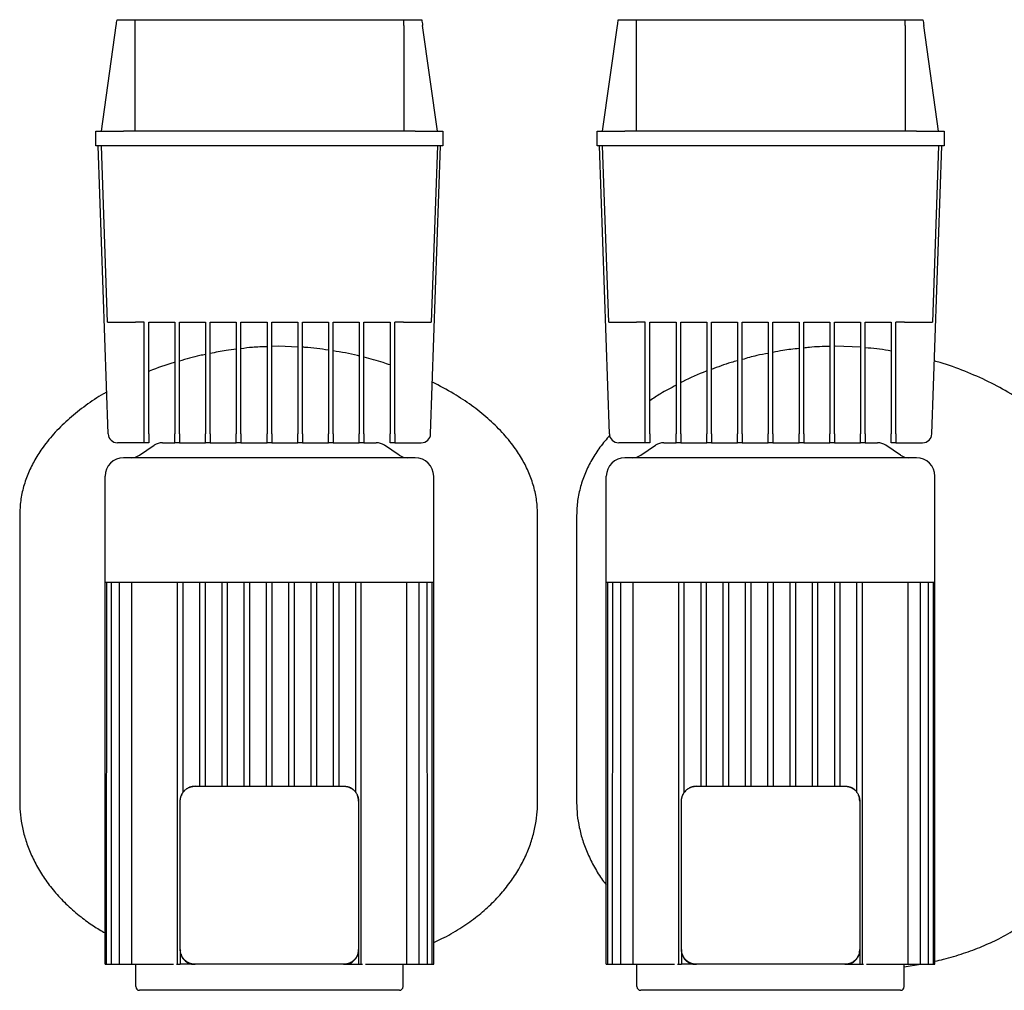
# Model space of a CAD drawing. Header units: millimetres. Extents: x 14 to 1912, y 13 to 965.
# Tile 3 of 6: x 14 to 544, y 442 to 965. Entities that reach past the tile are written whole.
import ezdxf

# ---------------------------------------------------------------- set-up
doc = ezdxf.new("R2010")
doc.units = ezdxf.units.MM

msp = doc.modelspace()

# ---------------------------------------------------------------- linework, layer by layer
at = {"color": 7, "linetype": 'Continuous', "lineweight": 25}
for p, q in [((57.55, 904.59), (65.55, 961.51)), ((65.98, 964.59), (75.54, 964.59)), ((75.54, 964.59), (220.56, 964.59)), ((75.55, 961.51), (75.55, 904.59)), ((220.55, 961.51), (220.55, 904.59)), ((220.56, 964.59), (230.12, 964.59)), ((238.55, 904.59), (230.55, 961.51)), ((327.55, 904.59), (335.55, 961.51)), ((335.98, 964.59), (345.54, 964.59)), ((345.54, 964.59), (490.56, 964.59)), ((345.55, 961.51), (345.55, 904.59)), ((490.55, 961.51), (490.55, 904.59)), ((490.56, 964.59), (500.12, 964.59)), ((508.55, 904.59), (500.55, 961.51)), ((54.55, 896.59), (54.55, 904.59)), ((54.55, 904.59), (69.55, 904.59)), ((226.55, 904.59), (69.55, 904.59)), ((226.55, 904.59), (241.55, 904.59)), ((241.55, 904.59), (241.55, 896.59)), ((324.55, 896.59), (324.55, 904.59)), ((324.55, 904.59), (339.55, 904.59)), ((496.55, 904.59), (339.55, 904.59)), ((496.55, 904.59), (511.55, 904.59)), ((511.55, 904.59), (511.55, 896.59)), ((69.55, 896.59), (54.55, 896.59)), ((61.22, 741.41), (55.8, 896.59)), ((60.87, 801.59), (57.55, 896.59)), ((226.55, 896.59), (69.55, 896.59)), ((241.55, 896.59), (226.55, 896.59)), ((234.88, 741.41), (240.3, 896.59)), ((238.55, 896.59), (235.23, 801.59)), ((339.55, 896.59), (324.55, 896.59)), ((331.22, 741.41), (325.8, 896.59)), ((330.87, 801.59), (327.55, 896.59)), ((496.55, 896.59), (339.55, 896.59)), ((511.55, 896.59), (496.55, 896.59)), ((504.88, 741.41), (510.3, 896.59)), ((508.55, 896.59), (505.23, 801.59)), ((80.55, 801.59), (75.86, 801.59)), ((80.55, 741.41), (80.55, 801.59)), ((83.05, 801.59), (97.11, 801.59)), ((83.05, 741.41), (83.05, 801.59)), ((97.11, 801.59), (97.11, 741.41)), ((99.61, 801.59), (113.67, 801.59)), ((99.61, 741.41), (99.61, 801.59)), ((113.67, 801.59), (113.67, 741.41)), ((116.17, 801.59), (130.24, 801.59)), ((116.17, 741.41), (116.17, 801.59)), ((130.24, 801.59), (130.24, 741.41)), ((132.74, 801.59), (146.8, 801.59)), ((132.74, 741.41), (132.74, 801.59)), ((146.8, 801.59), (146.8, 741.41)), ((149.3, 801.59), (163.36, 801.59)), ((149.3, 741.41), (149.3, 801.59)), ((163.36, 801.59), (163.36, 741.41)), ((165.86, 801.59), (179.92, 801.59)), ((165.86, 741.41), (165.86, 801.59)), ((179.92, 801.59), (179.92, 741.41)), ((182.42, 801.59), (196.49, 801.59)), ((182.42, 741.41), (182.42, 801.59)), ((196.49, 801.59), (196.49, 741.41)), ((198.99, 801.59), (213.05, 801.59)), ((198.99, 741.41), (198.99, 801.59)), ((213.05, 801.59), (213.05, 741.41)), ((220.24, 801.59), (215.55, 801.59)), ((215.55, 741.41), (215.55, 801.59)), ((350.55, 801.59), (345.86, 801.59)), ((350.55, 741.41), (350.55, 801.59)), ((353.05, 801.59), (367.11, 801.59)), ((353.05, 741.41), (353.05, 801.59)), ((367.11, 801.59), (367.11, 741.41)), ((369.61, 801.59), (383.67, 801.59)), ((369.61, 741.41), (369.61, 801.59)), ((383.67, 801.59), (383.67, 741.41)), ((386.17, 801.59), (400.24, 801.59)), ((386.17, 741.41), (386.17, 801.59)), ((400.24, 801.59), (400.24, 741.41)), ((402.74, 801.59), (416.8, 801.59)), ((402.74, 741.41), (402.74, 801.59)), ((416.8, 801.59), (416.8, 741.41)), ((419.3, 801.59), (433.36, 801.59)), ((419.3, 741.41), (419.3, 801.59)), ((433.36, 801.59), (433.36, 741.41)), ((435.86, 801.59), (449.92, 801.59)), ((435.86, 741.41), (435.86, 801.59)), ((449.92, 801.59), (449.92, 741.41)), ((452.42, 801.59), (466.49, 801.59)), ((452.42, 741.41), (452.42, 801.59)), ((466.49, 801.59), (466.49, 741.41)), ((468.99, 801.59), (483.05, 801.59)), ((468.99, 741.41), (468.99, 801.59)), ((483.05, 801.59), (483.05, 741.41)), ((490.24, 801.59), (485.55, 801.59)), ((485.55, 741.41), (485.55, 801.59)), ((153.05, 788.59), (149.3, 788.44)), ((163.36, 788.17), (153.05, 788.59)), ((453.05, 788.59), (452.42, 788.56)), ((466.49, 788.05), (453.05, 788.59)), ((80.55, 736.59), (80.55, 741.41)), ((83.05, 741.41), (83.05, 736.59)), ((97.11, 736.59), (97.11, 741.41)), ((99.61, 741.41), (99.61, 736.59)), ((113.67, 736.59), (113.67, 741.41)), ((116.17, 741.41), (116.17, 736.59)), ((130.24, 736.59), (130.24, 741.41)), ((132.74, 741.41), (132.74, 736.59)), ((146.8, 736.59), (146.8, 741.41)), ((149.3, 741.41), (149.3, 736.59)), ((163.36, 736.59), (163.36, 741.41)), ((165.86, 741.41), (165.86, 736.59)), ((179.92, 736.59), (179.92, 741.41)), ((182.42, 741.41), (182.42, 736.59)), ((196.49, 736.59), (196.49, 741.41)), ((198.99, 741.41), (198.99, 736.59)), ((213.05, 736.59), (213.05, 741.41)), ((215.55, 741.41), (215.55, 736.59)), ((350.55, 736.59), (350.55, 741.41)), ((353.05, 741.41), (353.05, 736.59)), ((367.11, 736.59), (367.11, 741.41)), ((369.61, 741.41), (369.61, 736.59)), ((383.67, 736.59), (383.67, 741.41)), ((386.17, 741.41), (386.17, 736.59)), ((400.24, 736.59), (400.24, 741.41)), ((402.74, 741.41), (402.74, 736.59)), ((416.8, 736.59), (416.8, 741.41)), ((419.3, 741.41), (419.3, 736.59)), ((433.36, 736.59), (433.36, 741.41)), ((435.86, 741.41), (435.86, 736.59)), ((449.92, 736.59), (449.92, 741.41)), ((452.42, 741.41), (452.42, 736.59)), ((466.49, 736.59), (466.49, 741.41)), ((468.99, 741.41), (468.99, 736.59)), ((483.05, 736.59), (483.05, 741.41)), ((485.55, 741.41), (485.55, 736.59)), ((80.55, 736.59), (66.21, 736.59)), ((78.07, 729.93), (86.03, 735.25)), ((83.05, 736.59), (80.55, 736.59)), ((90.47, 736.59), (97.11, 736.59)), ((99.61, 736.59), (97.11, 736.59)), ((99.61, 736.59), (113.67, 736.59)), ((116.17, 736.59), (113.67, 736.59)), ((116.17, 736.59), (130.24, 736.59)), ((132.74, 736.59), (130.24, 736.59)), ((132.74, 736.59), (146.8, 736.59)), ((149.3, 736.59), (146.8, 736.59)), ((149.3, 736.59), (163.36, 736.59)), ((165.86, 736.59), (163.36, 736.59)), ((165.86, 736.59), (179.92, 736.59)), ((182.42, 736.59), (179.92, 736.59)), ((182.42, 736.59), (196.49, 736.59)), ((198.99, 736.59), (196.49, 736.59)), ((198.99, 736.59), (205.63, 736.59)), ((218.03, 729.93), (210.07, 735.25)), ((215.55, 736.59), (213.05, 736.59)), ((215.55, 736.59), (229.89, 736.59)), ((350.55, 736.59), (336.21, 736.59)), ((348.07, 729.93), (356.03, 735.25)), ((353.05, 736.59), (350.55, 736.59)), ((360.47, 736.59), (367.11, 736.59)), ((369.61, 736.59), (367.11, 736.59)), ((369.61, 736.59), (383.67, 736.59)), ((386.17, 736.59), (383.67, 736.59)), ((386.17, 736.59), (400.24, 736.59)), ((402.74, 736.59), (400.24, 736.59)), ((402.74, 736.59), (416.8, 736.59)), ((419.3, 736.59), (416.8, 736.59)), ((419.3, 736.59), (433.36, 736.59)), ((435.86, 736.59), (433.36, 736.59)), ((435.86, 736.59), (449.92, 736.59)), ((452.42, 736.59), (449.92, 736.59)), ((452.42, 736.59), (466.49, 736.59)), ((468.99, 736.59), (466.49, 736.59)), ((468.99, 736.59), (475.63, 736.59)), ((488.03, 729.93), (480.07, 735.25)), ((485.55, 736.59), (483.05, 736.59)), ((485.55, 736.59), (499.89, 736.59)), ((226.55, 728.59), (69.55, 728.59)), ((496.55, 728.59), (339.55, 728.59)), ((59.55, 661.59), (59.55, 718.59)), ((236.55, 661.59), (236.55, 718.59)), ((329.55, 661.59), (329.55, 718.59)), ((506.55, 661.59), (506.55, 718.59)), ((13.55, 697.59), (13.55, 542.59)), ((292.55, 542.59), (292.55, 697.59)), ((313.55, 697.59), (313.55, 542.59)), ((59.55, 661.59), (60.4, 661.59)), ((59.55, 455.59), (59.55, 661.59)), ((60.38, 455.59), (60.4, 661.59)), ((60.4, 661.59), (62.98, 661.59)), ((62.93, 455.59), (62.98, 661.59)), ((62.98, 661.59), (67.48, 661.59)), ((67.35, 455.59), (67.35, 661.59)), ((67.48, 661.59), (74.24, 661.59)), ((73.99, 455.59), (73.99, 661.59)), ((74.24, 661.59), (99.22, 661.59)), ((98.55, 455.59), (98.55, 661.59)), ((99.22, 661.59), (111.43, 661.59)), ((101.55, 548.25), (101.55, 661.59)), ((110.55, 551.59), (110.55, 661.59)), ((111.43, 661.59), (123.64, 661.59)), ((113.55, 551.59), (113.55, 661.59)), ((122.55, 551.59), (122.55, 661.59)), ((123.64, 661.59), (135.84, 661.59)), ((125.55, 551.59), (125.55, 661.59)), ((134.55, 551.59), (134.55, 661.59)), ((135.84, 661.59), (148.05, 661.59)), ((137.55, 551.59), (137.55, 661.59)), ((146.55, 551.59), (146.55, 661.59)), ((148.05, 661.59), (160.26, 661.59)), ((149.55, 551.59), (149.55, 661.59)), ((158.55, 551.59), (158.55, 661.59)), ((160.26, 661.59), (172.46, 661.59)), ((161.55, 551.59), (161.55, 661.59)), ((170.55, 551.59), (170.55, 661.59)), ((172.46, 661.59), (184.67, 661.59)), ((173.55, 551.59), (173.55, 661.59)), ((182.55, 551.59), (182.55, 661.59)), ((184.67, 661.59), (196.88, 661.59)), ((185.55, 551.59), (185.55, 661.59)), ((194.55, 548.25), (194.55, 661.59)), ((196.88, 661.59), (221.86, 661.59)), ((197.55, 455.59), (197.55, 661.59)), ((221.86, 661.59), (228.62, 661.59)), ((222.11, 455.59), (222.11, 661.59)), ((228.62, 661.59), (233.12, 661.59)), ((228.75, 455.59), (228.75, 661.59)), ((233.17, 455.59), (233.12, 661.59)), ((233.12, 661.59), (235.7, 661.59)), ((235.72, 455.59), (235.7, 661.59)), ((235.7, 661.59), (236.55, 661.59)), ((236.55, 455.59), (236.55, 661.59)), ((329.55, 661.59), (330.4, 661.59)), ((329.55, 455.59), (329.55, 661.59)), ((330.38, 455.59), (330.4, 661.59)), ((330.4, 661.59), (332.98, 661.59)), ((332.93, 455.59), (332.98, 661.59)), ((332.98, 661.59), (337.48, 661.59)), ((337.35, 455.59), (337.35, 661.59)), ((337.48, 661.59), (344.24, 661.59)), ((343.99, 455.59), (343.99, 661.59)), ((344.24, 661.59), (369.22, 661.59)), ((368.55, 455.59), (368.55, 661.59)), ((369.22, 661.59), (381.43, 661.59)), ((371.55, 548.25), (371.55, 661.59)), ((380.55, 551.59), (380.55, 661.59)), ((381.43, 661.59), (393.64, 661.59)), ((383.55, 551.59), (383.55, 661.59)), ((392.55, 551.59), (392.55, 661.59)), ((393.64, 661.59), (405.84, 661.59)), ((395.55, 551.59), (395.55, 661.59)), ((404.55, 551.59), (404.55, 661.59)), ((405.84, 661.59), (418.05, 661.59)), ((407.55, 551.59), (407.55, 661.59)), ((416.55, 551.59), (416.55, 661.59)), ((418.05, 661.59), (430.26, 661.59)), ((419.55, 551.59), (419.55, 661.59)), ((428.55, 551.59), (428.55, 661.59)), ((430.26, 661.59), (442.46, 661.59)), ((431.55, 551.59), (431.55, 661.59)), ((440.55, 551.59), (440.55, 661.59)), ((442.46, 661.59), (454.67, 661.59)), ((443.55, 551.59), (443.55, 661.59)), ((452.55, 551.59), (452.55, 661.59)), ((454.67, 661.59), (466.88, 661.59)), ((455.55, 551.59), (455.55, 661.59)), ((464.55, 548.25), (464.55, 661.59)), ((466.88, 661.59), (491.86, 661.59)), ((467.55, 455.59), (467.55, 661.59)), ((491.86, 661.59), (498.62, 661.59)), ((492.11, 455.59), (492.11, 661.59)), ((498.62, 661.59), (503.12, 661.59)), ((498.75, 455.59), (498.75, 661.59)), ((503.17, 455.59), (503.12, 661.59)), ((503.12, 661.59), (505.7, 661.59)), ((505.72, 455.59), (505.7, 661.59)), ((505.7, 661.59), (506.55, 661.59)), ((506.55, 455.59), (506.55, 661.59)), ((108.05, 551.59), (188.05, 551.59)), ((378.05, 551.59), (458.05, 551.59)), ((100.05, 463.59), (100.05, 543.59)), ((196.05, 543.59), (196.05, 463.59)), ((370.05, 463.59), (370.05, 543.59)), ((466.05, 543.59), (466.05, 463.59)), ((100.05, 463.59), (100.05, 463.24)), ((100.05, 463.24), (100.11, 462.93)), ((100.05, 463.24), (100.05, 455.59)), ((196.05, 463.24), (196.05, 463.59)), ((196.05, 463.24), (196.05, 455.59)), ((370.05, 463.59), (370.05, 463.24)), ((370.05, 463.24), (370.11, 462.93)), ((370.05, 463.24), (370.05, 455.59)), ((466.05, 463.24), (466.05, 463.59)), ((466.05, 463.24), (466.05, 455.59)), ((59.55, 455.59), (60.38, 455.59)), ((60.38, 455.59), (61.88, 455.59)), ((61.88, 455.59), (62.93, 455.59)), ((62.93, 455.59), (64.43, 455.59)), ((64.43, 455.59), (67.35, 455.59)), ((67.35, 455.59), (68.85, 455.59)), ((68.85, 455.59), (73.99, 455.59)), ((73.99, 455.59), (75.49, 455.59)), ((75.49, 455.59), (94.91, 455.59)), ((76.05, 443.59), (76.05, 455.59)), ((94.91, 455.59), (96.35, 455.59)), ((97.94, 455.59), (98.55, 455.59)), ((98.55, 455.59), (100.05, 455.59)), ((107.7, 455.59), (100.05, 455.59)), ((107.7, 455.59), (108.05, 455.59)), ((188.05, 455.59), (108.05, 455.59)), ((188.05, 455.59), (188.4, 455.59)), ((188.4, 455.59), (188.71, 455.65)), ((188.4, 455.59), (196.05, 455.59)), ((196.05, 455.59), (197.55, 455.59)), ((197.55, 455.59), (198.16, 455.59)), ((199.75, 455.59), (201.19, 455.59)), ((201.19, 455.59), (220.61, 455.59)), ((220.05, 443.59), (220.05, 455.59)), ((220.61, 455.59), (222.11, 455.59)), ((222.11, 455.59), (227.25, 455.59)), ((227.25, 455.59), (228.75, 455.59)), ((228.75, 455.59), (231.67, 455.59)), ((231.67, 455.59), (233.17, 455.59)), ((233.17, 455.59), (234.22, 455.59)), ((234.22, 455.59), (235.72, 455.59)), ((235.72, 455.59), (236.55, 455.59)), ((329.55, 455.59), (330.38, 455.59)), ((330.38, 455.59), (331.88, 455.59)), ((331.88, 455.59), (332.93, 455.59)), ((332.93, 455.59), (334.43, 455.59)), ((334.43, 455.59), (337.35, 455.59)), ((337.35, 455.59), (338.85, 455.59)), ((338.85, 455.59), (343.99, 455.59)), ((343.99, 455.59), (345.49, 455.59)), ((345.49, 455.59), (364.91, 455.59)), ((346.05, 443.59), (346.05, 455.59)), ((364.91, 455.59), (366.35, 455.59)), ((367.94, 455.59), (368.55, 455.59)), ((368.55, 455.59), (370.05, 455.59)), ((377.7, 455.59), (370.05, 455.59)), ((377.7, 455.59), (378.05, 455.59)), ((458.05, 455.59), (378.05, 455.59)), ((458.05, 455.59), (458.4, 455.59)), ((458.4, 455.59), (458.71, 455.65)), ((458.4, 455.59), (466.05, 455.59)), ((466.05, 455.59), (467.55, 455.59)), ((467.55, 455.59), (468.16, 455.59)), ((469.75, 455.59), (471.19, 455.59)), ((471.19, 455.59), (490.61, 455.59)), ((490.05, 454.18), (498.75, 455.59)), ((490.05, 443.59), (490.05, 455.59)), ((490.61, 455.59), (492.11, 455.59)), ((492.11, 455.59), (497.25, 455.59)), ((497.25, 455.59), (498.75, 455.59)), ((498.75, 455.59), (501.67, 455.59)), ((501.67, 455.59), (503.17, 455.59)), ((503.17, 455.59), (504.22, 455.59)), ((504.22, 455.59), (505.72, 455.59)), ((505.72, 455.59), (506.55, 455.59)), ((218.05, 441.59), (78.05, 441.59)), ((488.05, 441.59), (348.05, 441.59))]:
    msp.add_line(p, q, dxfattribs=at)
at = {"color": 7, "linetype": 'Continuous', "lineweight": 25, "flags": 128}
for points in [[(108.05, 551.59), (106.49, 551.44), (105.07, 551.01)], [(378.05, 551.59), (376.49, 551.44), (375.07, 551.01)]]:
    msp.add_lwpolyline(points, dxfattribs=at)
at = {"color": 7, "linetype": 'Continuous', "lineweight": 25}
for centre, radius, start, end in [((66.21, 741.59), 5, 182, 270), ((229.89, 741.59), 5, 270, 358), ((336.21, 741.59), 5, 182, 270), ((499.89, 741.59), 5, 270, 358), ((90.47, 728.59), 8, 90, 123.6901), ((205.63, 728.59), 8, 56.3099, 90), ((360.47, 728.59), 8, 90, 123.6901), ((475.63, 728.59), 8, 56.3099, 90), ((69.55, 718.59), 10, 90, 180), ((73.63, 736.59), 8, 270, 303.6901), ((222.47, 736.59), 8, 236.3099, 270), ((226.55, 718.59), 10, 0, 90), ((339.55, 718.59), 10, 90, 180), ((343.63, 736.59), 8, 270, 303.6901), ((492.47, 736.59), 8, 236.3099, 270), ((496.55, 718.59), 10, 0, 90), ((108.05, 543.59), 8, 136.5461, 158.0935), ((188.05, 543.59), 8, 46.5461, 68.0935), ((188.05, 543.59), 8, 360, 22.6066), ((378.05, 543.59), 8, 136.5461, 158.0935), ((458.05, 543.59), 8, 46.5461, 68.0935), ((458.05, 543.59), 8, 360, 22.6066), ((78.05, 443.59), 2, 180, 270), ((218.05, 443.59), 2, 270, 0), ((348.05, 443.59), 2, 180, 270), ((488.05, 443.59), 2, 270, 0)]:
    msp.add_arc(centre, radius, start, end, dxfattribs=at)
for points in [[(65.55, 961.51), (65.69, 962.54), (65.84, 963.56), (65.98, 964.59)], [(75.54, 964.59), (75.55, 963.56), (75.55, 962.54), (75.55, 961.51)], [(220.55, 961.51), (220.55, 962.54), (220.55, 963.56), (220.56, 964.59)], [(230.12, 964.59), (230.26, 963.56), (230.41, 962.54), (230.55, 961.51)], [(335.55, 961.51), (335.69, 962.54), (335.84, 963.56), (335.98, 964.59)], [(345.54, 964.59), (345.55, 963.56), (345.55, 962.54), (345.55, 961.51)], [(490.55, 961.51), (490.55, 962.54), (490.55, 963.56), (490.56, 964.59)], [(500.12, 964.59), (500.26, 963.56), (500.41, 962.54), (500.55, 961.51)]]:
    msp.add_open_spline(points, degree=3, dxfattribs=at)
for points, knots in [([(60.87, 801.59), (60.87, 801.59), (60.95, 801.59), (61.29, 801.59), (61.55, 801.59), (62.28, 801.59), (62.75, 801.59), (63.87, 801.59), (64.53, 801.59), (65.99, 801.59), (66.8, 801.59), (68.51, 801.59), (69.42, 801.59), (71.26, 801.59), (72.2, 801.59), (74.06, 801.59), (74.97, 801.59), (75.86, 801.59)], [0, 0, 0, 0, 0.125, 0.125, 0.25, 0.25, 0.375, 0.375, 0.5, 0.5, 0.625, 0.625, 0.75, 0.75, 0.875, 0.875, 1, 1, 1, 1]), ([(220.24, 801.59), (221.13, 801.59), (222.04, 801.59), (223.9, 801.59), (224.84, 801.59), (226.68, 801.59), (227.59, 801.59), (229.3, 801.59), (230.11, 801.59), (231.57, 801.59), (232.23, 801.59), (233.35, 801.59), (233.81, 801.59), (234.55, 801.59), (234.81, 801.59), (235.15, 801.59), (235.23, 801.59), (235.23, 801.59)], [0, 0, 0, 0, 0.125, 0.125, 0.25, 0.25, 0.375, 0.375, 0.5, 0.5, 0.625, 0.625, 0.75, 0.75, 0.875, 0.875, 1, 1, 1, 1]), ([(330.87, 801.59), (330.87, 801.59), (330.95, 801.59), (331.29, 801.59), (331.55, 801.59), (332.28, 801.59), (332.75, 801.59), (333.87, 801.59), (334.53, 801.59), (335.99, 801.59), (336.8, 801.59), (338.51, 801.59), (339.42, 801.59), (341.26, 801.59), (342.2, 801.59), (344.06, 801.59), (344.97, 801.59), (345.86, 801.59)], [0, 0, 0, 0, 0.125, 0.125, 0.25, 0.25, 0.375, 0.375, 0.5, 0.5, 0.625, 0.625, 0.75, 0.75, 0.875, 0.875, 1, 1, 1, 1]), ([(490.24, 801.59), (491.13, 801.59), (492.04, 801.59), (493.9, 801.59), (494.84, 801.59), (496.68, 801.59), (497.59, 801.59), (499.3, 801.59), (500.11, 801.59), (501.57, 801.59), (502.23, 801.59), (503.35, 801.59), (503.81, 801.59), (504.55, 801.59), (504.81, 801.59), (505.15, 801.59), (505.23, 801.59), (505.23, 801.59)], [0, 0, 0, 0, 0.125, 0.125, 0.25, 0.25, 0.375, 0.375, 0.5, 0.5, 0.625, 0.625, 0.75, 0.75, 0.875, 0.875, 1, 1, 1, 1]), ([(130.24, 786.99), (128.39, 786.8), (123.65, 786.31), (119, 785.3), (116.17, 784.68)], [0, 0, 0, 0, 0.391397, 1, 1, 1, 1]), ([(146.8, 788.34), (144.17, 788.29), (139.46, 788.2), (134.79, 787.57), (132.74, 787.29)], [0, 0, 0, 0, 0.559422, 1, 1, 1, 1]), ([(179.92, 786.51), (175.69, 787.16), (171.02, 787.88), (166.3, 788.06), (165.86, 788.07)], [0, 0, 0, 0, 0.9062572, 1, 1, 1, 1]), ([(196.49, 783.33), (196.17, 783.42), (191.55, 784.69), (186.82, 785.44), (182.42, 786.14)], [0, 0, 0, 0, 0.0698, 1, 1, 1, 1]), ([(433.36, 787.36), (430.46, 787.09), (425.74, 786.64), (421.09, 785.67), (419.3, 785.29)], [0, 0, 0, 0, 0.613639, 1, 1, 1, 1]), ([(449.92, 788.46), (446.25, 788.43), (441.54, 788.38), (436.88, 787.79), (435.86, 787.66)], [0, 0, 0, 0, 0.782111, 1, 1, 1, 1]), ([(483.05, 786.02), (482.5, 786.13), (477.87, 787.05), (473.15, 787.45), (468.99, 787.81)], [0, 0, 0, 0, 0.118156, 1, 1, 1, 1]), ([(97.11, 779.95), (96.99, 779.91), (92.3, 778.64), (87.59, 777), (83.16, 775.04), (83.05, 774.99)], [0, 0, 0, 0, 0.025592, 0.976432, 1, 1, 1, 1]), ([(113.67, 784.2), (112.64, 784.01), (107.88, 783.12), (103.24, 781.72), (99.61, 780.62)], [0, 0, 0, 0, 0.217282, 1, 1, 1, 1]), ([(213.05, 778.54), (211.82, 778.99), (207.23, 780.66), (202.47, 781.81), (198.99, 782.66)], [0, 0, 0, 0, 0.2671876, 1, 1, 1, 1]), ([(400.24, 780.79), (399.07, 780.49), (394.29, 779.24), (389.67, 777.46), (386.17, 776.12)], [0, 0, 0, 0, 0.244134, 1, 1, 1, 1]), ([(416.8, 784.8), (414.72, 784.44), (409.97, 783.59), (405.34, 782.23), (402.74, 781.47)], [0, 0, 0, 0, 0.438221, 1, 1, 1, 1]), ([(592.55, 697.59), (592.44, 700.22), (592.24, 705.44), (590.56, 713.1), (587.97, 720.49), (584.43, 727.58), (579.66, 734.96), (573.45, 742.47), (565.71, 749.96), (556.97, 756.88), (546.87, 763.52), (535.44, 769.74), (522.7, 775.28), (512.89, 778.93), (507.29, 780.41), (506.25, 780.69)], [0, 0, 0, 0, 0.061507, 0.12223, 0.183043, 0.244646, 0.307561, 0.388556, 0.472518, 0.559528, 0.649451, 0.755391, 0.864121, 0.97489, 1, 1, 1, 1]), ([(383.67, 775.24), (383.57, 775.2), (379.1, 773.63), (374.37, 771.55), (369.95, 769.13), (369.61, 768.95)], [0, 0, 0, 0, 0.020883, 0.924007, 1, 1, 1, 1]), ([(292.55, 697.59), (292.44, 700.22), (292.24, 705.44), (290.56, 713.1), (287.97, 720.49), (284.43, 727.58), (279.66, 734.96), (273.45, 742.47), (265.71, 749.96), (256.96, 756.87), (247.02, 763.48), (239.73, 767.27), (235.86, 769.29)], [0, 0, 0, 0, 0.081806, 0.16257, 0.243453, 0.325386, 0.409065, 0.516791, 0.628463, 0.744189, 0.863789, 1, 1, 1, 1]), ([(60.43, 763.94), (59.86, 763.64), (55.92, 761.52), (49.16, 756.83), (40.39, 749.97), (32.65, 742.47), (26.44, 734.96), (21.67, 727.58), (18.13, 720.49), (15.54, 713.1), (13.86, 705.44), (13.65, 700.22), (13.55, 697.59)], [0, 0, 0, 0, 0.022735, 0.158046, 0.288976, 0.415318, 0.537196, 0.631867, 0.724564, 0.816073, 0.907447, 1, 1, 1, 1]), ([(367.11, 767.58), (364.28, 766.13), (359.42, 763.64), (354.92, 760.55), (353.05, 759.26)], [0, 0, 0, 0, 0.583506, 1, 1, 1, 1]), ([(331.4, 740.65), (329.59, 738.55), (326.03, 734.42), (321.68, 727.58), (318.12, 720.49), (315.54, 713.1), (313.86, 705.44), (313.65, 700.22), (313.55, 697.59)], [0, 0, 0, 0, 0.1742, 0.343126, 0.508529, 0.671812, 0.834854, 1, 1, 1, 1]), ([(100.05, 543.59), (100.05, 543.68), (100.05, 543.86), (100.07, 544.14), (100.09, 544.41), (100.12, 544.69), (100.17, 544.96), (100.22, 545.24), (100.28, 545.51), (100.35, 545.78), (100.44, 546.05), (100.53, 546.31), (100.59, 546.49), (100.63, 546.57)], [0, 0, 0, 0, 0.089329, 0.178896, 0.268727, 0.358849, 0.449287, 0.540068, 0.631218, 0.722761, 0.814723, 0.907128, 1, 1, 1, 1]), ([(100.63, 546.57), (100.66, 546.66), (100.73, 546.82), (100.84, 547.07), (100.97, 547.31), (101.09, 547.55), (101.23, 547.78), (101.37, 548), (101.53, 548.22), (101.68, 548.44), (101.85, 548.64), (102.02, 548.85), (102.2, 549.04), (102.44, 549.3), (102.77, 549.6), (103.18, 549.94), (103.62, 550.26), (104.08, 550.54), (104.56, 550.8), (104.9, 550.94), (105.07, 551.01)], [0, 0, 0, 0, 0.042377, 0.08455, 0.126527, 0.168317, 0.20993, 0.251375, 0.292662, 0.333801, 0.374802, 0.415674, 0.456427, 0.497072, 0.579365, 0.662161, 0.745541, 0.829589, 0.914383, 1, 1, 1, 1]), ([(105.07, 551.01), (105.15, 551.05), (105.33, 551.11), (105.59, 551.2), (105.86, 551.29), (106.13, 551.36), (106.4, 551.42), (106.68, 551.47), (106.95, 551.52), (107.22, 551.55), (107.5, 551.57), (107.77, 551.59), (107.96, 551.59), (108.05, 551.59)], [0, 0, 0, 0, 0.0928632, 0.1852607, 0.2772167, 0.368756, 0.4599035, 0.5506846, 0.6411249, 0.7312502, 0.8210869, 0.9106612, 1, 1, 1, 1]), ([(188.05, 551.59), (188.14, 551.59), (188.32, 551.59), (188.6, 551.57), (188.88, 551.55), (189.15, 551.52), (189.42, 551.47), (189.7, 551.42), (189.97, 551.36), (190.24, 551.29), (190.51, 551.2), (190.77, 551.11), (190.95, 551.05), (191.03, 551.01)], [0, 0, 0, 0, 0.0893294, 0.1788963, 0.2687273, 0.358849, 0.4492874, 0.5400685, 0.6312179, 0.7227609, 0.8147226, 0.9071275, 1, 1, 1, 1]), ([(191.03, 551.01), (191.12, 550.98), (191.28, 550.91), (191.53, 550.79), (191.77, 550.67), (192.01, 550.54), (192.24, 550.41), (192.46, 550.26), (192.68, 550.11), (192.9, 549.96), (193.11, 549.79), (193.31, 549.62), (193.5, 549.44), (193.76, 549.2), (194.06, 548.87), (194.4, 548.46), (194.72, 548.02), (195, 547.56), (195.26, 547.08), (195.4, 546.74), (195.47, 546.57)], [0, 0, 0, 0, 0.042377, 0.08455, 0.126527, 0.168317, 0.20993, 0.251375, 0.292662, 0.333801, 0.374802, 0.415674, 0.456427, 0.497072, 0.579365, 0.662161, 0.745541, 0.829589, 0.914383, 1, 1, 1, 1]), ([(195.47, 546.57), (195.51, 546.49), (195.57, 546.31), (195.66, 546.05), (195.75, 545.78), (195.82, 545.51), (195.88, 545.24), (195.93, 544.96), (195.98, 544.69), (196.01, 544.41), (196.03, 544.14), (196.05, 543.86), (196.05, 543.68), (196.05, 543.59)], [0, 0, 0, 0, 0.092863, 0.185261, 0.277217, 0.368756, 0.459904, 0.550685, 0.641125, 0.73125, 0.821087, 0.910661, 1, 1, 1, 1]), ([(370.05, 543.59), (370.05, 543.68), (370.05, 543.86), (370.07, 544.14), (370.09, 544.41), (370.12, 544.69), (370.17, 544.96), (370.22, 545.24), (370.28, 545.51), (370.35, 545.78), (370.44, 546.05), (370.53, 546.31), (370.59, 546.49), (370.63, 546.57)], [0, 0, 0, 0, 0.0893294, 0.1788963, 0.2687273, 0.358849, 0.4492874, 0.5400685, 0.6312179, 0.7227609, 0.8147226, 0.9071275, 1, 1, 1, 1]), ([(370.63, 546.57), (370.66, 546.66), (370.73, 546.82), (370.84, 547.07), (370.97, 547.31), (371.09, 547.55), (371.23, 547.78), (371.37, 548), (371.53, 548.22), (371.68, 548.44), (371.85, 548.64), (372.02, 548.85), (372.2, 549.04), (372.44, 549.3), (372.77, 549.6), (373.18, 549.94), (373.62, 550.26), (374.08, 550.54), (374.56, 550.8), (374.9, 550.94), (375.07, 551.01)], [0, 0, 0, 0, 0.042377, 0.08455, 0.126527, 0.168317, 0.20993, 0.251375, 0.292662, 0.333801, 0.374802, 0.415674, 0.456427, 0.497072, 0.579365, 0.662161, 0.745541, 0.829589, 0.914383, 1, 1, 1, 1]), ([(375.07, 551.01), (375.15, 551.05), (375.33, 551.11), (375.59, 551.2), (375.86, 551.29), (376.13, 551.36), (376.4, 551.42), (376.68, 551.47), (376.95, 551.52), (377.22, 551.55), (377.5, 551.57), (377.77, 551.59), (377.96, 551.59), (378.05, 551.59)], [0, 0, 0, 0, 0.092863, 0.185261, 0.277217, 0.368756, 0.459904, 0.550685, 0.641125, 0.73125, 0.821087, 0.910661, 1, 1, 1, 1]), ([(458.05, 551.59), (458.14, 551.59), (458.32, 551.59), (458.6, 551.57), (458.88, 551.55), (459.15, 551.52), (459.42, 551.47), (459.7, 551.42), (459.97, 551.36), (460.24, 551.29), (460.51, 551.2), (460.77, 551.11), (460.95, 551.05), (461.03, 551.01)], [0, 0, 0, 0, 0.089329, 0.178896, 0.268727, 0.358849, 0.449287, 0.540068, 0.631218, 0.722761, 0.814723, 0.907128, 1, 1, 1, 1]), ([(461.03, 551.01), (461.12, 550.98), (461.28, 550.91), (461.53, 550.79), (461.77, 550.67), (462.01, 550.54), (462.24, 550.41), (462.46, 550.26), (462.68, 550.11), (462.9, 549.96), (463.11, 549.79), (463.31, 549.62), (463.5, 549.44), (463.76, 549.2), (464.06, 548.87), (464.4, 548.46), (464.72, 548.02), (465, 547.56), (465.26, 547.08), (465.4, 546.74), (465.47, 546.57)], [0, 0, 0, 0, 0.042377, 0.08455, 0.126527, 0.168317, 0.20993, 0.251375, 0.292662, 0.333801, 0.374802, 0.415674, 0.456427, 0.497072, 0.579365, 0.662161, 0.745541, 0.829589, 0.914383, 1, 1, 1, 1]), ([(465.47, 546.57), (465.51, 546.49), (465.57, 546.31), (465.66, 546.05), (465.75, 545.78), (465.82, 545.51), (465.88, 545.24), (465.93, 544.96), (465.98, 544.69), (466.01, 544.41), (466.03, 544.14), (466.05, 543.86), (466.05, 543.68), (466.05, 543.59)], [0, 0, 0, 0, 0.092863, 0.185261, 0.277217, 0.368756, 0.459904, 0.550685, 0.641125, 0.73125, 0.821087, 0.910661, 1, 1, 1, 1]), ([(13.55, 542.59), (13.62, 540.42), (13.77, 535.95), (14.91, 529.14), (16.78, 522.1), (19.5, 514.95), (23.07, 507.8), (27.53, 500.74), (32.91, 493.86), (39.28, 487.2), (46.15, 481.32), (52.97, 476.36), (57.44, 473.73), (59.55, 472.48)], [0, 0, 0, 0, 0.074201, 0.152741, 0.235533, 0.322583, 0.414015, 0.508335, 0.607528, 0.712129, 0.822817, 0.916304, 1, 1, 1, 1]), ([(236.55, 467.39), (238.03, 468.05), (242.87, 470.22), (250.46, 474.62), (259.01, 480.52), (266.46, 486.86), (272.92, 493.55), (278.42, 500.51), (282.96, 507.67), (286.58, 514.88), (289.31, 522.06), (291.18, 529.1), (292.33, 535.93), (292.48, 540.41), (292.55, 542.59)], [0, 0, 0, 0, 0.049114, 0.160686, 0.265273, 0.363703, 0.456702, 0.546629, 0.632045, 0.713321, 0.790693, 0.864274, 0.934068, 1, 1, 1, 1]), ([(313.55, 542.59), (313.62, 540.42), (313.77, 535.95), (314.91, 529.13), (316.78, 522.11), (319.49, 514.94), (323.09, 507.82), (326.48, 502.23), (328.88, 499.23), (329.55, 498.39)], [0, 0, 0, 0, 0.13612, 0.280199, 0.432077, 0.591767, 0.759496, 0.932524, 1, 1, 1, 1]), ([(506.55, 457.29), (508.09, 457.62), (513.3, 458.75), (521.79, 461.36), (531.76, 465.04), (541.35, 469.45), (550.47, 474.59), (559.01, 480.53), (566.46, 486.86), (572.92, 493.55), (578.42, 500.51), (582.96, 507.67), (586.58, 514.88), (589.31, 522.06), (591.18, 529.1), (592.33, 535.93), (592.48, 540.41), (592.55, 542.59)], [0, 0, 0, 0, 0.036048, 0.122409, 0.203533, 0.279896, 0.364389, 0.443592, 0.518133, 0.588561, 0.656663, 0.721349, 0.782899, 0.841492, 0.897215, 0.95007, 1, 1, 1, 1]), ([(100.63, 460.6), (100.59, 460.69), (100.53, 460.87), (100.44, 461.13), (100.35, 461.4), (100.28, 461.67), (100.22, 461.94), (100.17, 462.21), (100.12, 462.49), (100.09, 462.76), (100.07, 463.04), (100.05, 463.31), (100.05, 463.5), (100.05, 463.59)], [0, 0, 0, 0, 0.092863, 0.185261, 0.277217, 0.368756, 0.459904, 0.550685, 0.641125, 0.73125, 0.821087, 0.910661, 1, 1, 1, 1]), ([(190.52, 456.01), (190.81, 456.06), (192.05, 456.26), (193.91, 457.71), (195.33, 459.73), (195.96, 461.67), (196.02, 462.71), (196.05, 463.24)], [0, 0, 0, 0, 0.089542, 0.383009, 0.682275, 0.837157, 1, 1, 1, 1]), ([(196.05, 463.59), (196.05, 463.5), (196.05, 463.31), (196.03, 463.04), (196.01, 462.76), (195.98, 462.49), (195.93, 462.21), (195.88, 461.94), (195.82, 461.67), (195.75, 461.4), (195.66, 461.13), (195.57, 460.87), (195.51, 460.69), (195.47, 460.6)], [0, 0, 0, 0, 0.089329, 0.178896, 0.268727, 0.358849, 0.449287, 0.540068, 0.631218, 0.722761, 0.814723, 0.907128, 1, 1, 1, 1]), ([(370.63, 460.6), (370.59, 460.69), (370.53, 460.87), (370.44, 461.13), (370.35, 461.4), (370.28, 461.67), (370.22, 461.94), (370.17, 462.21), (370.12, 462.49), (370.09, 462.76), (370.07, 463.04), (370.05, 463.31), (370.05, 463.5), (370.05, 463.59)], [0, 0, 0, 0, 0.092863, 0.185261, 0.277217, 0.368756, 0.459904, 0.550685, 0.641125, 0.73125, 0.821087, 0.910661, 1, 1, 1, 1]), ([(460.52, 456.01), (460.81, 456.06), (462.05, 456.26), (463.91, 457.71), (465.33, 459.73), (465.96, 461.67), (466.02, 462.71), (466.05, 463.24)], [0, 0, 0, 0, 0.0895418, 0.3830088, 0.6822753, 0.8371574, 1, 1, 1, 1]), ([(466.05, 463.59), (466.05, 463.5), (466.05, 463.31), (466.03, 463.04), (466.01, 462.76), (465.98, 462.49), (465.93, 462.21), (465.88, 461.94), (465.82, 461.67), (465.75, 461.4), (465.66, 461.13), (465.57, 460.87), (465.51, 460.69), (465.47, 460.6)], [0, 0, 0, 0, 0.089329, 0.178896, 0.268727, 0.358849, 0.449287, 0.540068, 0.631218, 0.722761, 0.814723, 0.907128, 1, 1, 1, 1]), ([(100.48, 461.12), (100.52, 460.83), (100.72, 459.59), (102.17, 457.73), (104.19, 456.31), (106.13, 455.68), (107.17, 455.62), (107.7, 455.59)], [0, 0, 0, 0, 0.089542, 0.38301, 0.682276, 0.837158, 1, 1, 1, 1]), ([(105.07, 456.17), (104.98, 456.2), (104.82, 456.27), (104.57, 456.38), (104.33, 456.51), (104.09, 456.63), (103.86, 456.77), (103.64, 456.91), (103.42, 457.07), (103.2, 457.22), (102.99, 457.39), (102.79, 457.56), (102.6, 457.73), (102.34, 457.98), (102.04, 458.3), (101.7, 458.72), (101.38, 459.16), (101.1, 459.62), (100.84, 460.1), (100.7, 460.44), (100.63, 460.6)], [0, 0, 0, 0, 0.0423774, 0.0845499, 0.1265266, 0.1683168, 0.2099298, 0.2513752, 0.2926625, 0.3338015, 0.374802, 0.4156739, 0.4564273, 0.4970722, 0.5793652, 0.6621606, 0.7455414, 0.829589, 0.9143827, 1, 1, 1, 1]), ([(108.05, 455.59), (107.96, 455.59), (107.77, 455.59), (107.5, 455.61), (107.22, 455.63), (106.95, 455.66), (106.68, 455.71), (106.4, 455.76), (106.13, 455.82), (105.86, 455.89), (105.59, 455.97), (105.33, 456.07), (105.15, 456.13), (105.07, 456.17)], [0, 0, 0, 0, 0.089329, 0.178896, 0.268727, 0.358849, 0.449287, 0.540068, 0.631218, 0.722761, 0.814723, 0.907128, 1, 1, 1, 1]), ([(191.03, 456.17), (190.95, 456.13), (190.77, 456.07), (190.51, 455.97), (190.24, 455.89), (189.97, 455.82), (189.7, 455.76), (189.42, 455.71), (189.15, 455.66), (188.88, 455.63), (188.6, 455.61), (188.32, 455.59), (188.14, 455.59), (188.05, 455.59)], [0, 0, 0, 0, 0.0928632, 0.1852607, 0.2772167, 0.368756, 0.4599035, 0.5506846, 0.6411249, 0.7312502, 0.8210869, 0.9106612, 1, 1, 1, 1]), ([(195.47, 460.6), (195.44, 460.52), (195.37, 460.36), (195.26, 460.11), (195.13, 459.87), (195.01, 459.63), (194.87, 459.4), (194.73, 459.18), (194.57, 458.96), (194.42, 458.74), (194.25, 458.53), (194.08, 458.33), (193.9, 458.14), (193.66, 457.88), (193.33, 457.58), (192.92, 457.23), (192.48, 456.92), (192.02, 456.64), (191.54, 456.38), (191.2, 456.24), (191.03, 456.17)], [0, 0, 0, 0, 0.0423774, 0.0845499, 0.1265266, 0.1683168, 0.2099298, 0.2513752, 0.2926625, 0.3338015, 0.374802, 0.4156739, 0.4564273, 0.4970722, 0.5793652, 0.6621606, 0.7455414, 0.829589, 0.9143827, 1, 1, 1, 1]), ([(370.48, 461.12), (370.52, 460.83), (370.72, 459.59), (372.17, 457.73), (374.19, 456.31), (376.13, 455.68), (377.17, 455.62), (377.7, 455.59)], [0, 0, 0, 0, 0.089542, 0.38301, 0.682276, 0.837158, 1, 1, 1, 1]), ([(375.07, 456.17), (374.98, 456.2), (374.82, 456.27), (374.57, 456.38), (374.33, 456.51), (374.09, 456.63), (373.86, 456.77), (373.64, 456.91), (373.42, 457.07), (373.2, 457.22), (372.99, 457.39), (372.79, 457.56), (372.6, 457.73), (372.34, 457.98), (372.04, 458.3), (371.7, 458.72), (371.38, 459.16), (371.1, 459.62), (370.84, 460.1), (370.7, 460.44), (370.63, 460.6)], [0, 0, 0, 0, 0.042377, 0.08455, 0.126527, 0.168317, 0.20993, 0.251375, 0.292662, 0.333801, 0.374802, 0.415674, 0.456427, 0.497072, 0.579365, 0.662161, 0.745541, 0.829589, 0.914383, 1, 1, 1, 1]), ([(378.05, 455.59), (377.96, 455.59), (377.77, 455.59), (377.5, 455.61), (377.22, 455.63), (376.95, 455.66), (376.68, 455.71), (376.4, 455.76), (376.13, 455.82), (375.86, 455.89), (375.59, 455.97), (375.33, 456.07), (375.15, 456.13), (375.07, 456.17)], [0, 0, 0, 0, 0.0893294, 0.1788963, 0.2687273, 0.358849, 0.4492874, 0.5400685, 0.6312179, 0.7227609, 0.8147226, 0.9071275, 1, 1, 1, 1]), ([(461.03, 456.17), (460.95, 456.13), (460.77, 456.07), (460.51, 455.97), (460.24, 455.89), (459.97, 455.82), (459.7, 455.76), (459.42, 455.71), (459.15, 455.66), (458.88, 455.63), (458.6, 455.61), (458.32, 455.59), (458.14, 455.59), (458.05, 455.59)], [0, 0, 0, 0, 0.092863, 0.185261, 0.277217, 0.368756, 0.459904, 0.550685, 0.641125, 0.73125, 0.821087, 0.910661, 1, 1, 1, 1]), ([(465.47, 460.6), (465.44, 460.52), (465.37, 460.36), (465.26, 460.11), (465.13, 459.87), (465.01, 459.63), (464.87, 459.4), (464.73, 459.18), (464.57, 458.96), (464.42, 458.74), (464.25, 458.53), (464.08, 458.33), (463.9, 458.14), (463.66, 457.88), (463.33, 457.58), (462.92, 457.23), (462.48, 456.92), (462.02, 456.64), (461.54, 456.38), (461.2, 456.24), (461.03, 456.17)], [0, 0, 0, 0, 0.042377, 0.08455, 0.126527, 0.168317, 0.20993, 0.251375, 0.292662, 0.333801, 0.374802, 0.415674, 0.456427, 0.497072, 0.579365, 0.662161, 0.745541, 0.829589, 0.914383, 1, 1, 1, 1])]:
    msp.add_open_spline(points, degree=3, knots=knots, dxfattribs=at)

doc.saveas('drawing.dxf')
